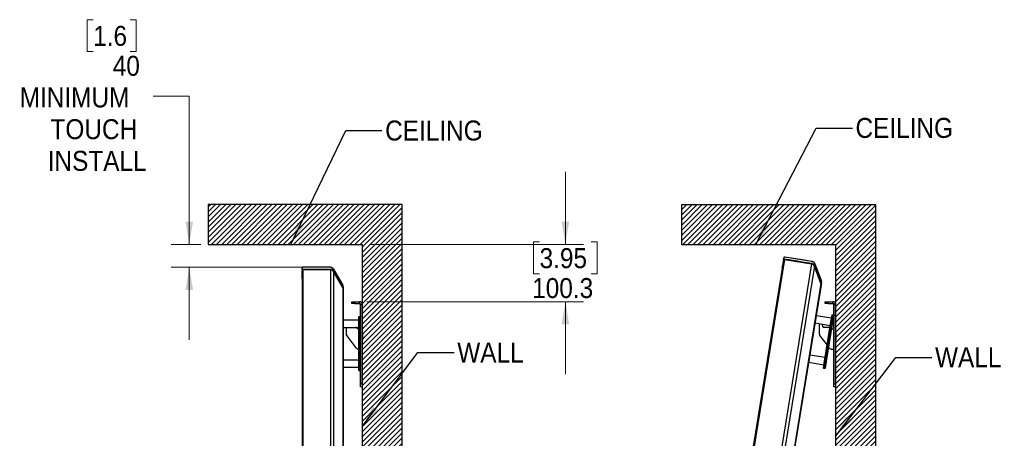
# Paper-space layout 'Sheet2' of a CAD drawing. Header units: millimetres. Extents: x 0 to 844, y -2 to 552.
# Tile 25 of 27: x 451 to 624, y 360 to 434. Entities that reach past the tile are written whole.
import ezdxf

# ---------------------------------------------------------------- set-up
doc = ezdxf.new("R2010")
doc.units = ezdxf.units.MM
doc.styles.add('SLDTEXTSTYLE0', font='GOTHIC.TTF', dxfattribs={"width": 0.913})
doc.styles.get("Standard").update_dxf_attribs({"font": 'GOTHIC.TTF'})
doc.dimstyles.new('SLDDIMSTYLE4', dxfattribs={"dimtxt": 3.5, "dimasz": 3.9624, "dimexe": 0, "dimexo": 0.0625, "dimgap": 0.875, "dimtad": 0, "dimtih": 1, "dimtoh": 1, "dimdec": 1, "dimlfac": 10, "dimrnd": 1e-09, "dimzin": 12, "dimdsep": 46, "dimtxsty": 'SLDTEXTSTYLE0', "dimsah": 1, "dimcen": 0.09, "dimadec": 0, "dimazin": 3, "dimtfac": 1, "dimtdec": 1, "dimtmove": 0, "dimatfit": 0, "dimfxl": 1, "dimfrac": 2, "dimtolj": 1, "dimtzin": 12, "dimarcsym": 0})
doc.dimstyles.new('SLDDIMSTYLE6', dxfattribs={"dimtxt": 0.18, "dimasz": 3.9624, "dimexe": 0, "dimexo": 0.0625, "dimgap": 0, "dimtad": 0, "dimtih": 1, "dimtoh": 1, "dimdec": 0, "dimrnd": 1e-09, "dimzin": 0, "dimdsep": 46, "dimtxsty": 'STANDARD', "dimsah": 1, "dimcen": 0.09, "dimadec": 0, "dimazin": 0, "dimtfac": 3.9624, "dimtdec": 0, "dimtofl": 0, "dimtmove": 0, "dimatfit": 3, "dimfxl": 1, "dimfrac": 2, "dimtolj": 1, "dimtzin": 0, "dimarcsym": 0})
doc.dimstyles.new('SLDDIMSTYLE8', dxfattribs={"dimtxt": 3.5, "dimasz": 3.9624, "dimexe": 0, "dimexo": 0.0625, "dimgap": 0.875, "dimtad": 0, "dimtih": 1, "dimtoh": 1, "dimdec": 4, "dimlfac": 10, "dimzin": 12, "dimdsep": 46, "dimtxsty": 'SLDTEXTSTYLE0', "dimsah": 1, "dimcen": 0.09, "dimadec": 0, "dimazin": 3, "dimtfac": 1, "dimtdec": 0, "dimtofl": 0, "dimtmove": 0, "dimatfit": 3, "dimfxl": 1, "dimfrac": 2, "dimtolj": 1, "dimtzin": 12, "dimarcsym": 0})
doc.dimstyles.new('SLDDIMSTYLE9', dxfattribs={"dimtxt": 3.5, "dimasz": 3.9624, "dimexe": 0, "dimexo": 0.0625, "dimgap": 0.875, "dimtad": 0, "dimtih": 1, "dimtoh": 1, "dimdec": 0, "dimlfac": 10, "dimrnd": 1e-09, "dimzin": 12, "dimdsep": 46, "dimtxsty": 'SLDTEXTSTYLE0', "dimsah": 1, "dimcen": 0.09, "dimadec": 0, "dimazin": 3, "dimtfac": 1, "dimtdec": 3, "dimtmove": 0, "dimatfit": 0, "dimfxl": 1, "dimfrac": 2, "dimtolj": 1, "dimtzin": 12, "dimarcsym": 0})

# ---------------------------------------------------------------- blocks, each defined once
blk = doc.blocks.new('_D_36')
at = {"color": 7, "linetype": 'Continuous', "lineweight": 0}
for p, q in [((464.33, 433.74), (463.27, 433.74)), ((463.27, 433.74), (463.27, 428.18)), ((470.8, 433.74), (471.87, 433.74)), ((471.87, 433.74), (471.87, 428.18)), ((463.27, 428.18), (464.33, 428.18)), ((471.87, 428.18), (470.8, 428.18)), ((474.82, 420.36), (481.17, 420.36)), ((481.17, 420.36), (481.17, 394.35)), ((483.22, 394.35), (478, 394.35)), ((501.09, 390.35), (478, 390.35)), ((481.17, 390.35), (481.17, 377.65))]:
    blk.add_line(p, q, dxfattribs=at)
at = {"color": 7, "linetype": 'Continuous', "lineweight": 18}
for points in [[(481.17, 394.35), (481.83, 398.32), (480.51, 398.32)], [(481.17, 390.35), (480.51, 386.39), (481.83, 386.39)]]:
    blk.add_solid(points, dxfattribs=at)
at = {"color": 7, "linetype": 'Continuous', "lineweight": 18, "char_height": 3.5, "attachment_point": 1, "style": 'SLDTEXTSTYLE0'}
for s, insert in [('1.6', (464.33, 432.65)), ('40', (467.76, 427.41)), ('MINIMUM', (451.45, 421.86)), ('TOUCH', (456.85, 416.3)), ('INSTALL', (456.36, 410.75))]:
    blk.add_mtext(s, dxfattribs=dict(at, insert=insert))
blk = doc.blocks.new('_D_38')
at = {"color": 7, "linetype": 'Continuous', "lineweight": 0}
for p, q in [((547.09, 394.35), (547.09, 407.05)), ((512.76, 394.35), (550.27, 394.35)), ((542.57, 394.78), (541.5, 394.78)), ((541.5, 394.78), (541.5, 389.23)), ((551.62, 394.78), (552.68, 394.78)), ((552.68, 394.78), (552.68, 389.23)), ((541.5, 389.23), (542.57, 389.23)), ((552.68, 389.23), (551.62, 389.23)), ((512.3, 384.32), (550.27, 384.32)), ((547.09, 384.32), (547.09, 371.62))]:
    blk.add_line(p, q, dxfattribs=at)
at = {"color": 7, "linetype": 'Continuous', "lineweight": 18}
for points in [[(547.09, 394.35), (547.75, 398.32), (546.43, 398.32)], [(547.09, 384.32), (546.43, 380.36), (547.75, 380.36)]]:
    blk.add_solid(points, dxfattribs=at)
at = {"color": 7, "linetype": 'Continuous', "lineweight": 18, "char_height": 3.5, "attachment_point": 1, "style": 'SLDTEXTSTYLE0'}
for s, insert in [('3.95', (542.57, 393.7)), ('100.3', (541.27, 388.46))]:
    blk.add_mtext(s, dxfattribs=dict(at, insert=insert))
blk = doc.blocks.new('_D_40')
at = {"color": 7, "linetype": 'Continuous', "lineweight": 0}
for p, q in [((548.39, 164.73), (541.18, 120.39)), ((594.43, 145.08), (594.43, 116.08))]:
    blk.add_line(p, q, dxfattribs=at)
at = {"color": 7, "linetype": 'Continuous', "lineweight": 18}
for start, end in [(260.755, 265.0872), (265.8668, 270)]:
    blk.add_arc((594.43, 447.54), 328.29, start, end, dxfattribs=at)
for points in [[(541.69, 123.52), (545.5, 122.26), (545.7, 123.56)], [(594.43, 119.26), (590.47, 119.94), (590.46, 118.62)]]:
    blk.add_solid(points, dxfattribs=at)
at = {"color": 7, "linetype": 'Continuous', "lineweight": 18, "insert": (566.31, 121.97), "char_height": 3.5, "attachment_point": 1, "style": 'SLDTEXTSTYLE0'}
blk.add_mtext('9°', dxfattribs=at)

psp = doc.layouts.new('Sheet2')

# ---------------------------------------------------------------- hatches: boundary and pattern name
at = {"linetype": 'Continuous'}
h = psp.add_hatch(dxfattribs=at)
h.set_pattern_fill('ANSI31', scale=0.2, style=0)
h.paths.add_polyline_path([(484.489072, 401.354878), (484.489072, 394.354878), (511.489072, 394.354878), (511.489072, 146.354878), (518.489072, 146.354878), (518.489072, 401.354878)], flags=0)
h = psp.add_hatch(dxfattribs=at)
h.set_pattern_fill('ANSI31', scale=0.2, style=0)
h.paths.add_polyline_path([(601.426757, 146.353974), (601.426757, 401.353974), (567.426757, 401.353974), (567.426757, 394.353974), (594.426757, 394.353974), (594.426757, 146.353974)], flags=0)

# ---------------------------------------------------------------- linework, layer by layer
at = {"color": 7, "linetype": 'Continuous', "lineweight": 25}
for p, q in [((518.489072, 401.354878), (484.489072, 401.354878)), ((484.489072, 401.354878), (484.489072, 394.354878)), ((518.489072, 146.354878), (518.489072, 401.354878)), ((567.426757, 401.353974), (601.426757, 401.353974)), ((567.426757, 401.353974), (567.426757, 394.353974)), ((601.426757, 401.353974), (601.426757, 146.353974)), ((484.489072, 394.354878), (511.489072, 394.354878)), ((511.489072, 394.354878), (511.489072, 146.354878)), ((567.426757, 394.353974), (594.426757, 394.353974)), ((594.426757, 394.353974), (594.426757, 146.353974)), ((585.384851, 391.997369), (585.384649, 391.996299)), ((585.389137, 392.020142), (585.384851, 391.997369)), ((585.511585, 391.775815), (585.504024, 391.726436)), ((590.313586, 391.373428), (585.561741, 392.146889)), ((500.946773, 390.181797), (500.946747, 390.180709)), ((500.947345, 390.204963), (500.946773, 390.181797)), ((505.911727, 390.357794), (501.097344, 390.357794)), ((506.461653, 390.040294), (508.08127, 387.235034)), ((585.32143, 391.604183), (548.596797, 165.982381)), ((585.49358, 391.728136), (548.72075, 165.810231)), ((590.245426, 390.954675), (553.472596, 165.036769)), ((590.7372, 390.55295), (554.066387, 165.261796)), ((585.119346, 390.265149), (585.078227, 390.273204)), ((585.206634, 391.050224), (585.131769, 390.652329)), ((585.325043, 391.629934), (585.324845, 391.628884)), ((585.32934, 391.652769), (585.325043, 391.629934)), ((585.49358, 391.728136), (590.245426, 390.954675)), ((590.245426, 390.954675), (590.254015, 391.003874)), ((591.885096, 387.523927), (590.7372, 390.55295)), ((590.805361, 390.971703), (591.953257, 387.94268)), ((500.96301, 388.429423), (500.921131, 388.430767)), ((500.946773, 389.809527), (500.946747, 389.808459)), ((500.947345, 389.832755), (500.946773, 389.809527)), ((500.947344, 389.78353), (500.947344, 161.192418)), ((501.097344, 389.93353), (501.097344, 161.042418)), ((501.097344, 389.93353), (505.911727, 389.93353)), ((501.107456, 389.983482), (501.107926, 389.93353)), ((505.911727, 389.93353), (505.9123, 389.98347)), ((505.911727, 389.93353), (505.911727, 161.042418)), ((506.461653, 389.61603), (506.461653, 161.359918)), ((508.08127, 386.81077), (506.461653, 389.61603)), ((508.08127, 386.81077), (508.08127, 164.165178)), ((591.885096, 387.523927), (556.115649, 167.770414)), ((591.918057, 387.196884), (556.250627, 168.070122)), ((591.918057, 387.196884), (591.92227, 387.22277)), ((591.92227, 387.22277), (591.925959, 387.245434)), ((508.166344, 386.519497), (508.166344, 386.542459)), ((508.166344, 386.49327), (508.166344, 386.519497)), ((508.166344, 386.49327), (508.166344, 164.482678)), ((509.689072, 384.02019), (509.689072, 384.323974)), ((509.689072, 384.323974), (510.189072, 384.323974)), ((510.189072, 384.02019), (509.689072, 384.02019)), ((510.189072, 384.323974), (510.189072, 384.02019)), ((510.189072, 384.323974), (511.032888, 384.323974)), ((510.189072, 384.02019), (511.032888, 384.02019)), ((511.032888, 384.02019), (511.032888, 384.323974)), ((511.185288, 383.86779), (511.489072, 383.86779)), ((511.185288, 369.91519), (511.185288, 383.86779)), ((511.489072, 369.91519), (511.489072, 383.86779)), ((592.626757, 384.02019), (592.626757, 384.323974)), ((592.626757, 384.323974), (593.126757, 384.323974)), ((593.126757, 384.02019), (592.626757, 384.02019)), ((593.126757, 384.323974), (593.126757, 384.02019)), ((593.126757, 384.323974), (593.970573, 384.323974)), ((593.126757, 384.02019), (593.970573, 384.02019)), ((593.970573, 384.02019), (593.970573, 384.323974)), ((594.122973, 383.86779), (594.426757, 383.86779)), ((594.122973, 369.91519), (594.122973, 383.86779)), ((594.426757, 369.91519), (594.426757, 383.86779)), ((510.881504, 381.670474), (510.931504, 381.720474)), ((510.881504, 380.450474), (510.881504, 381.670474)), ((510.931504, 381.720474), (510.931504, 380.450474)), ((510.931504, 381.720474), (511.135288, 381.720474)), ((511.135288, 380.450474), (511.135288, 381.720474)), ((511.135288, 381.720474), (511.185288, 381.670474)), ((593.729151, 381.423125), (591.049259, 381.859333)), ((593.627134, 380.796373), (593.823135, 382.000526)), ((593.880518, 382.041844), (593.676484, 380.78834)), ((593.823135, 382.000526), (593.880518, 382.041844)), ((593.877621, 380.755601), (594.081655, 382.009104)), ((593.880518, 382.041844), (594.081655, 382.009104)), ((594.122973, 381.951721), (593.926972, 380.747568)), ((594.081655, 382.009104), (594.122973, 381.951721)), ((510.881504, 381.085474), (508.166344, 381.085474)), ((508.166344, 379.815474), (510.881504, 379.815474)), ((508.645288, 379.815474), (508.645288, 378.709777)), ((510.83095, 379.519242), (510.3547, 379.794205)), ((510.881504, 380.450474), (510.931504, 380.450474)), ((510.881504, 373.465474), (510.881504, 380.450474)), ((510.931504, 380.450474), (510.931504, 373.465474)), ((511.135288, 380.450474), (510.931504, 380.450474)), ((511.135288, 380.450474), (511.185288, 380.450474)), ((511.135288, 373.465474), (511.135288, 380.450474)), ((590.845226, 380.60583), (593.525117, 380.169622)), ((591.582973, 380.485746), (591.582973, 378.709777)), ((592.200856, 379.954877), (592.146945, 380.393948)), ((593.213009, 379.815474), (592.358423, 379.815474)), ((592.504949, 373.902106), (593.627134, 380.796373)), ((593.676484, 380.78834), (592.554299, 373.894073)), ((592.755436, 373.861334), (593.877621, 380.755601)), ((593.926972, 380.747568), (592.804786, 373.853301)), ((593.449267, 379.703629), (593.292384, 379.794205)), ((593.627134, 380.796373), (593.676484, 380.78834)), ((593.877621, 380.755601), (593.676484, 380.78834)), ((593.877621, 380.755601), (593.926972, 380.747568)), ((508.776017, 378.323855), (510.359667, 376.254552)), ((511.549072, 378.792974), (511.489072, 378.792974)), ((511.549072, 378.792974), (511.549072, 377.662974)), ((591.713701, 378.323855), (592.959677, 376.69578)), ((593.768634, 379.519242), (593.730609, 379.541196)), ((594.122973, 379.497974), (593.848009, 379.497974)), ((594.486757, 378.792974), (594.426757, 378.792974)), ((594.486757, 378.792974), (594.486757, 377.662974)), ((511.489072, 377.662974), (511.549072, 377.662974)), ((593.213479, 376.364146), (593.297351, 376.254552)), ((594.426757, 377.662974), (594.486757, 377.662974)), ((510.863938, 376.005474), (510.881504, 376.005474)), ((592.606965, 374.528857), (589.927074, 374.965065)), ((593.801623, 376.005474), (594.122973, 376.005474)), ((510.881504, 374.100474), (508.166344, 374.100474)), ((508.166344, 372.830474), (510.881504, 372.830474)), ((510.881504, 372.245474), (510.881504, 373.465474)), ((510.881504, 373.465474), (510.931504, 373.465474)), ((510.931504, 373.465474), (510.931504, 372.195474)), ((510.931504, 373.465474), (511.135288, 373.465474)), ((511.135288, 373.465474), (511.185288, 373.465474)), ((511.135288, 372.195474), (511.135288, 373.465474)), ((589.723041, 373.711562), (592.402932, 373.275354)), ((592.308948, 372.697953), (592.504949, 373.902106)), ((592.554299, 373.894073), (592.350265, 372.64057)), ((592.504949, 373.902106), (592.554299, 373.894073)), ((592.551402, 372.60783), (592.755436, 373.861334)), ((592.554299, 373.894073), (592.755436, 373.861334)), ((592.804786, 373.853301), (592.608786, 372.649148)), ((592.755436, 373.861334), (592.804786, 373.853301)), ((510.881504, 372.245474), (510.931504, 372.195474)), ((511.135288, 372.195474), (510.931504, 372.195474)), ((511.135288, 372.195474), (511.185288, 372.245474)), ((592.308948, 372.697953), (592.350265, 372.64057)), ((592.551402, 372.60783), (592.350265, 372.64057)), ((592.551402, 372.60783), (592.608786, 372.649148)), ((511.185288, 369.91519), (511.489072, 369.91519)), ((511.185288, 369.41519), (511.185288, 369.91519)), ((511.489072, 369.41519), (511.185288, 369.41519)), ((511.489072, 369.91519), (511.489072, 369.41519)), ((594.122973, 369.41519), (594.122973, 369.91519)), ((594.122973, 369.91519), (594.426757, 369.91519)), ((594.426757, 369.41519), (594.122973, 369.41519)), ((594.426757, 369.91519), (594.426757, 369.41519)), ((587.664448, 360.799861), (587.663521, 360.800786)), ((587.679013, 360.895961), (587.694687, 360.891689)), ((587.706484, 360.964167), (587.690265, 360.965086)), ((587.705756, 361.060261), (587.706929, 361.060845))]:
    psp.add_line(p, q, dxfattribs=at)
at = {"color": 8, "linetype": 'Continuous', "lineweight": 25}
for p, q in [((508.092457, 386.840224), (508.068674, 386.832587)), ((591.90087, 387.551202), (591.876169, 387.547485)), ((591.92227, 387.22277), (591.921733, 387.222841)), ((508.166344, 386.519497), (508.165803, 386.519481))]:
    psp.add_line(p, q, dxfattribs=at)
at = {"color": 7, "linetype": 'Continuous', "lineweight": 25, "flags": 128}
for points in [[(585.384649, 391.996299), (585.206647, 391.050292), (585.131769, 390.652329)], [(590.254015, 391.003874), (589.448347, 391.135016), (588.615968, 391.270505), (587.783589, 391.405994), (586.63331, 391.593229), (585.511585, 391.775815)], [(590.313682, 391.370446), (589.508122, 391.50157), (588.675734, 391.63706), (587.843345, 391.772551), (586.692965, 391.959802), (585.571252, 392.142387)], [(500.946747, 390.180709), (500.923038, 389.218393), (500.913068, 388.813569)], [(505.9123, 390.354867), (505.096138, 390.354868), (504.252795, 390.35487), (503.409451, 390.354872), (502.243931, 390.354875), (501.107456, 390.354878)], [(585.324845, 391.628884), (585.1495, 390.699221), (585.075767, 390.308272)], [(500.946747, 389.808459), (500.923036, 388.862701), (500.913068, 388.464985)], [(505.9123, 389.98347), (505.096029, 389.983472), (504.252695, 389.983474), (503.409362, 389.983477), (502.243943, 389.98348), (501.107456, 389.983482)]]:
    psp.add_lwpolyline(points, dxfattribs=at)
at = {"color": 8, "linetype": 'Continuous', "lineweight": 25, "flags": 128}
for points in [[(590.753598, 390.580605), (590.752971, 390.580518), (590.733004, 390.577749), (590.724473, 390.576566)], [(506.473395, 389.64596), (506.47279, 389.645773), (506.453528, 389.639833), (506.445297, 389.637294)]]:
    psp.add_lwpolyline(points, dxfattribs=at)
at = {"color": 7, "linetype": 'Continuous', "lineweight": 25}
for centre, radius, start, end in [((585.537642, 391.998838), 0.15, 80.755, 170.755), ((501.097344, 390.207794), 0.15, 90, 180), ((505.911727, 389.722794), 0.635, 30, 90), ((585.469482, 391.580085), 0.15, 80.755, 170.755), ((590.143409, 390.327923), 0.635, 20.755, 80.755), ((590.21157, 390.746676), 0.635, 20.755, 80.755), ((501.097344, 389.78353), 0.15, 90, 180), ((505.911727, 389.29853), 0.635, 30, 90), ((507.531344, 386.49327), 0.635, 0, 30), ((591.291305, 387.298901), 0.635, 350.755, 20.755), ((511.032888, 383.86779), 0.456184, 0, 90), ((511.032888, 383.86779), 0.1524, 0, 90), ((593.970573, 383.86779), 0.456184, 0, 90), ((593.970573, 383.86779), 0.1524, 0, 90), ((510.275325, 379.656724), 0.15875, 60, 90), ((592.358423, 379.974224), 0.15875, 187, 270), ((593.213009, 379.656724), 0.15875, 60, 90), ((509.280288, 378.709777), 0.635, 180, 217.42705136), ((510.910325, 379.656724), 0.15875, 240, 259.5399911), ((592.217973, 378.709777), 0.635, 180, 217.42705136), ((593.848009, 379.656724), 0.15875, 240, 270), ((510.863938, 376.640474), 0.635, 217.42705136, 270), ((593.801623, 376.640474), 0.635, 217.42705136, 270), ((587.209748, 361.007822), 0.5, 322.32699589, 335.42260833), ((587.206165, 361.00838), 0.502265, 335.58670806, 346.56571614), ((587.116274, 361.023037), 0.576909, 347.27508389, 354.23491611), ((587.209748, 361.007822), 0.5, 6.08739167, 19.18300411), ((587.206173, 361.008429), 0.502265, 354.94428386, 5.92329194)]:
    psp.add_arc(centre, radius, start, end, dxfattribs=at)
for points, knots in [([(585.329338, 391.652769), (585.335674, 391.69169), (585.35061, 391.783455), (585.370706, 391.906913), (585.384846, 391.993785), (585.387858, 392.012293), (585.389136, 392.020142)], [0, 0, 0, 0, 0.2120633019, 0.4999999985, 0.7879366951, 1, 1, 1, 1]), ([(585.511585, 391.775815), (585.497619, 391.777752), (585.467453, 391.781934), (585.421382, 391.771074), (585.376844, 391.744676), (585.342742, 391.703653), (585.333675, 391.66923), (585.329338, 391.652769)], [0, 0, 0, 0, 0.141360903, 0.3053219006, 0.4943314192, 0.7581967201, 1, 1, 1, 1]), ([(585.571252, 392.142387), (585.554359, 392.144404), (585.521918, 392.148277), (585.474622, 392.13476), (585.431084, 392.106668), (585.40056, 392.066023), (585.392537, 392.033803), (585.389136, 392.020142)], [0, 0, 0, 0, 0.1698004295, 0.3260655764, 0.523764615, 0.7980876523, 1, 1, 1, 1]), ([(501.107456, 390.354878), (501.090458, 390.354154), (501.057816, 390.352765), (501.013305, 390.331826), (500.974847, 390.297104), (500.951249, 390.252084), (500.948507, 390.218993), (500.947344, 390.204963)], [0, 0, 0, 0, 0.1698004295, 0.3260655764, 0.523764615, 0.7980876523, 1, 1, 1, 1]), ([(500.947344, 389.832755), (500.947344, 389.872188), (500.947344, 389.965161), (500.947344, 390.090244), (500.947344, 390.178259), (500.947344, 390.19701), (500.947344, 390.204963)], [0, 0, 0, 0, 0.2120633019, 0.4999999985, 0.7879366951, 1, 1, 1, 1]), ([(506.473395, 390.017624), (506.44659, 390.060634), (506.385344, 390.158908), (506.243791, 390.272138), (506.072329, 390.343278), (505.963228, 390.351179), (505.9123, 390.354867)], [0, 0, 0, 0, 0.2548461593, 0.5822966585, 0.805020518, 1, 1, 1, 1]), ([(508.092457, 387.211926), (507.982243, 387.403193), (507.755753, 387.796243), (507.412319, 388.390903), (507.078646, 388.96906), (506.765655, 389.511296), (506.569114, 389.851794), (506.473395, 390.017624)], [0, 0, 0, 0, 0.2044735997, 0.4201913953, 0.6359091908, 0.8226793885, 1, 1, 1, 1]), ([(585.078227, 390.273204), (585.076207, 390.282311), (585.073573, 390.29419), (585.075352, 390.305608), (585.075767, 390.308272)], [0, 0, 0, 0, 0.7666238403, 1, 1, 1, 1]), ([(585.131769, 390.652329), (585.130846, 390.646872), (585.127211, 390.625395), (585.115965, 390.556738), (585.09686, 390.439256), (585.082162, 390.347985), (585.075767, 390.308272)], [0, 0, 0, 0, 0.1095158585, 0.4310780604, 0.7524605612, 1, 1, 1, 1]), ([(585.099268, 390.239305), (585.096898, 390.241537), (585.086214, 390.2516), (585.081722, 390.263749), (585.078227, 390.273204)], [0, 0, 0, 0, 0.2217540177, 1, 1, 1, 1]), ([(590.753598, 390.580605), (590.737689, 390.619707), (590.695583, 390.723204), (590.582074, 390.857639), (590.418669, 390.963786), (590.307634, 390.99082), (590.254015, 391.003874)], [0, 0, 0, 0, 0.2130553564, 0.56392109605, 0.78941660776, 1, 1, 1, 1]), ([(590.813308, 390.947441), (590.793761, 390.994199), (590.749099, 391.101036), (590.627576, 391.235536), (590.469771, 391.333298), (590.363356, 391.358624), (590.313682, 391.370446)], [0, 0, 0, 0, 0.2548461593, 0.5822966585, 0.805020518, 1, 1, 1, 1]), ([(591.90087, 387.551202), (591.822817, 387.757698), (591.662423, 388.182039), (591.418994, 388.824123), (591.182836, 389.447604), (590.96102, 390.033095), (590.821728, 390.400769), (590.753598, 390.580605)], [0, 0, 0, 0, 0.2044720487, 0.4201800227, 0.6358879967, 0.8219065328, 1, 1, 1, 1]), ([(591.960586, 387.918075), (591.882531, 388.124564), (591.722129, 388.548896), (591.478693, 389.191006), (591.242239, 389.81526), (591.020427, 390.400737), (590.881143, 390.768387), (590.813308, 390.947441)], [0, 0, 0, 0, 0.2044735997, 0.4201913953, 0.6359091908, 0.8226793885, 1, 1, 1, 1]), ([(500.913068, 388.813569), (500.913034, 388.808035), (500.912897, 388.786253), (500.912827, 388.716681), (500.912844, 388.597656), (500.913001, 388.505209), (500.913068, 388.464985)], [0, 0, 0, 0, 0.1095158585, 0.4310780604, 0.7524605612, 1, 1, 1, 1]), ([(500.921131, 388.430767), (500.917674, 388.439432), (500.913166, 388.450733), (500.913087, 388.462288), (500.913068, 388.464985)], [0, 0, 0, 0, 0.7666238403, 1, 1, 1, 1]), ([(500.947344, 388.400689), (500.944647, 388.402511), (500.932485, 388.410727), (500.9261, 388.421997), (500.921131, 388.430767)], [0, 0, 0, 0, 0.2217540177, 1, 1, 1, 1]), ([(501.107456, 389.983482), (501.09336, 389.98315), (501.062914, 389.982431), (501.019186, 389.964311), (500.979467, 389.9311), (500.952399, 389.885132), (500.94898, 389.849699), (500.947344, 389.832755)], [0, 0, 0, 0, 0.141360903, 0.3053219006, 0.4943314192, 0.7581967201, 1, 1, 1, 1]), ([(506.473395, 389.64596), (506.451411, 389.681998), (506.393224, 389.777386), (506.259591, 389.891839), (506.081256, 389.970355), (505.96732, 389.979199), (505.9123, 389.98347)], [0, 0, 0, 0, 0.2130553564, 0.5639210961, 0.7894166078, 1, 1, 1, 1]), ([(508.092457, 386.840224), (507.982243, 387.031499), (507.75576, 387.424559), (507.412338, 388.019194), (507.079081, 388.596636), (506.766084, 389.138886), (506.569532, 389.479406), (506.473395, 389.64596)], [0, 0, 0, 0, 0.2044720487, 0.4201800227, 0.6358879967, 0.8219065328, 1, 1, 1, 1]), ([(508.166344, 386.914693), (508.16336, 386.961686), (508.158665, 387.035637), (508.129303, 387.134879), (508.104779, 387.186161), (508.092457, 387.211926)], [0, 0, 0, 0, 0.4644970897, 0.7309521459, 1, 1, 1, 1]), ([(508.166344, 386.542414), (508.164201, 386.58173), (508.160379, 386.651826), (508.134028, 386.751786), (508.106371, 386.810623), (508.092457, 386.840224)], [0, 0, 0, 0, 0.3882629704, 0.6922328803, 1, 1, 1, 1]), ([(508.166344, 386.914744), (508.166344, 386.907033), (508.166344, 386.888395), (508.166344, 386.799478), (508.166344, 386.673832), (508.166344, 386.58089), (508.166344, 386.542439)], [0, 0, 0, 0, 0.2068545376, 0.499999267, 0.7931439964, 1, 1, 1, 1]), ([(591.925952, 387.245389), (591.930153, 387.284539), (591.937642, 387.354339), (591.927692, 387.457234), (591.909847, 387.51975), (591.90087, 387.551202)], [0, 0, 0, 0, 0.3882629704, 0.6922328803, 1, 1, 1, 1]), ([(591.985769, 387.612883), (591.98453, 387.605272), (591.981536, 387.586876), (591.967251, 387.499114), (591.947065, 387.3751), (591.932133, 387.283366), (591.925956, 387.245414)], [0, 0, 0, 0, 0.2068545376, 0.499999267, 0.7931439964, 1, 1, 1, 1]), ([(591.985761, 387.612833), (591.990366, 387.659695), (591.997612, 387.733439), (591.984575, 387.83611), (591.968608, 387.890665), (591.960586, 387.918075)], [0, 0, 0, 0, 0.4644970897, 0.7309521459, 1, 1, 1, 1])]:
    psp.add_open_spline(points, degree=3, knots=knots, dxfattribs=at)

# ---------------------------------------------------------------- texts
at = {"color": 7, "linetype": 'Continuous', "lineweight": 0, "char_height": 3.5, "attachment_point": 1, "style": 'SLDTEXTSTYLE0'}
for s, insert in [('CEILING', (515.499845, 416.064502)), ('CEILING', (597.937919, 416.520232)), ('WALL', (528.145809, 377.153841)), ('WALL', (611.877056, 376.338133))]:
    psp.add_mtext(s, dxfattribs=dict(at, insert=insert))

# ---------------------------------------------------------------- dimensions: what is measured, and where the dimension line sits
at = {"color": 7, "linetype": 'Continuous', "lineweight": 18}
dim = psp.add_linear_dim(base=(481.172974, 394.354878), p1=(501.107456, 390.354878), p2=(484.489072, 394.354878), angle=90, text='<>\\PMINIMUM\\PTOUCH\\PINSTALL', dimstyle='SLDDIMSTYLE9', dxfattribs=at)
dim.commit()
dim.dimension.update_dxf_attribs({"geometry": '_D_36', "text_midpoint": (481.172974, 420.360753), "dimtype": 160})
dim = psp.add_linear_dim(base=(547.092729, 394.354878), p1=(511.032888, 384.323974), p2=(511.489072, 394.354878), angle=90, dimstyle='SLDDIMSTYLE4', dxfattribs=at)
dim.commit()
dim.dimension.update_dxf_attribs({"geometry": '_D_38', "text_midpoint": (547.092729, 389.741033), "dimtype": 160})
dim = psp.add_angular_dim_2l(base=(553.970027, 121.759821), line1=((548.596797, 165.982381), (585.32143, 391.604183)), line2=((594.426757, 146.353974), (594.426757, 394.353974)), dimstyle='SLDDIMSTYLE8', dxfattribs=at)
dim.commit()
dim.dimension.update_dxf_attribs({"geometry": '_D_40', "text_midpoint": (568.538814, 120.279744), "dimtype": 162})

# ---------------------------------------------------------------- leaders
at = {"color": 7, "linetype": 'Continuous', "lineweight": 0}
for points in [[(498.962814, 394.354878), (508.588596, 414.302632), (514.938596, 414.302632)], [(580.487619, 394.353974), (591.044737, 414.741228), (597.394737, 414.741228)], [(511.489072, 362.422782), (521.220175, 375.442982), (527.570175, 375.442982)], [(594.426757, 360.716965), (604.992105, 374.565789), (611.342105, 374.565789)]]:
    psp.add_leader(points, dimstyle='SLDDIMSTYLE6', dxfattribs=at)

doc.saveas('drawing.dxf')
